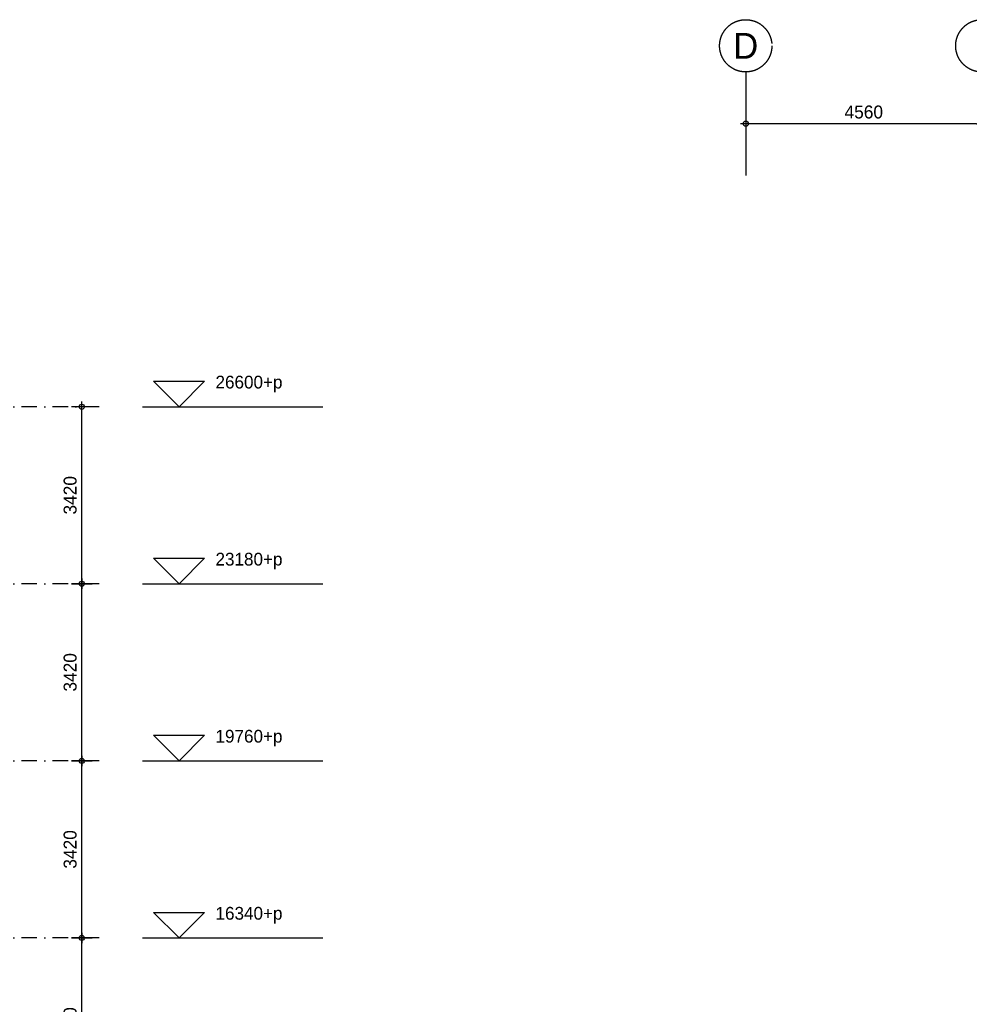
# Model space of a CAD drawing. Extents: x 0 to 140000, y 0 to 84100.
# Tile 33 of 48: x 78192 to 96534, y 20018 to 39036. Entities that reach past the tile are written whole.
import ezdxf
from ezdxf.enums import TextEntityAlignment as Align

# ---------------------------------------------------------------- set-up
doc = ezdxf.new("R2010")
doc.units = 0
doc.header["$LTSCALE"] = 100
doc.header["$MEASUREMENT"] = 0
doc.header["$PDMODE"] = 35
doc.header["$PDSIZE"] = 100
doc.linetypes.add('B0201', pattern=[50, 31.25, -6.25, 6.25, -6.25])
doc.linetypes.add('DASHDOTX2', pattern=[2, 1, -0.5, 0, -0.5])
doc.layers.get('0').update_dxf_attribs({"linetype": 'CONTINUOUS'})
doc.layers.get('DEFPOINTS').update_dxf_attribs({"linetype": 'CONTINUOUS'})
for name, color, linetype in [('AL$7A---_STRAMIEN', 1, 'B0201'), ('AM$1A---_ALGEMEEN', 1, 'CONTINUOUS'), ('AT$1A---_TEKST', 2, 'CONTINUOUS')]:
    doc.layers.add(name, color=color, linetype=linetype)
doc.styles.add('03_200', font='B-GBP.shx', dxfattribs={"height": 700})
doc.styles.add('B-01', font='b-gbp')
doc.dimstyles.new('1732', dxfattribs={"dimscale": 100, "dimtxt": 2.5, "dimasz": 1, "dimexe": 0.18, "dimexo": 0.0625, "dimgap": 1, "dimtad": 1, "dimdec": 0, "dimzin": 0, "dimtxsty": 'B-01', "dimblk1": 'B-TOD', "dimblk2": 'B-TOD', "dimsah": 1, "dimcen": 1, "dimse1": 1, "dimse2": 1, "dimclrt": 2, "dimazin": 3, "dimtfac": 1, "dimtdec": 1, "dimtmove": 0, "dimatfit": 3, "dimtolj": 1, "dimtzin": 0})

# ---------------------------------------------------------------- blocks, each defined once
blk = doc.blocks.new('B-TOD')
for p, q in [((0, -2), (0, 2)), ((-1, 0), (1, 0))]:
    blk.add_line(p, q)
blk.add_circle((0, 0), 0.5)
blk = doc.blocks.new('*D21')
at = {"color": 0, "linetype": 'BYBLOCK'}
blk.add_line((79392, 28240), (79392, 31460), dxfattribs=at)
at = {"layer": 'DEFPOINTS', "color": 0, "linetype": 'BYBLOCK'}
for p in [(79392, 31560), (79563, 31560), (79563, 28140)]:
    blk.add_point(p, dxfattribs=at)
at = {"color": 0, "linetype": 'BYBLOCK', "xscale": 100, "yscale": 100, "zscale": 100}
for p, rotation in [((79392, 31560), 90), ((79392, 28140), 270)]:
    blk.add_blockref('B-TOD', p, dxfattribs=dict(at, rotation=rotation))
at = {"color": 2, "linetype": 'BYBLOCK', "insert": (79167, 29850), "char_height": 250, "attachment_point": 5, "rotation": 90, "style": 'B-01'}
blk.add_mtext('\\A1;3420', dxfattribs=at)
blk = doc.blocks.new('*D20')
at = {"color": 0, "linetype": 'BYBLOCK'}
blk.add_line((79392, 24820), (79392, 28040), dxfattribs=at)
at = {"layer": 'DEFPOINTS', "color": 0, "linetype": 'BYBLOCK'}
for p in [(79392, 28140), (79563, 28140), (79563, 24720)]:
    blk.add_point(p, dxfattribs=at)
at = {"color": 0, "linetype": 'BYBLOCK', "xscale": 100, "yscale": 100, "zscale": 100}
for p, rotation in [((79392, 28140), 90), ((79392, 24720), 270)]:
    blk.add_blockref('B-TOD', p, dxfattribs=dict(at, rotation=rotation))
at = {"color": 2, "linetype": 'BYBLOCK', "insert": (79167, 26430), "char_height": 250, "attachment_point": 5, "rotation": 90, "style": 'B-01'}
blk.add_mtext('\\A1;3420', dxfattribs=at)
blk = doc.blocks.new('*D19')
at = {"color": 0, "linetype": 'BYBLOCK'}
blk.add_line((79392, 21400), (79392, 24620), dxfattribs=at)
at = {"layer": 'DEFPOINTS', "color": 0, "linetype": 'BYBLOCK'}
for p in [(79392, 24720), (79563, 24720), (79563, 21300)]:
    blk.add_point(p, dxfattribs=at)
at = {"color": 0, "linetype": 'BYBLOCK', "xscale": 100, "yscale": 100, "zscale": 100}
for p, rotation in [((79392, 24720), 90), ((79392, 21300), 270)]:
    blk.add_blockref('B-TOD', p, dxfattribs=dict(at, rotation=rotation))
at = {"color": 2, "linetype": 'BYBLOCK', "insert": (79167, 23010), "char_height": 250, "attachment_point": 5, "rotation": 90, "style": 'B-01'}
blk.add_mtext('\\A1;3420', dxfattribs=at)
blk = doc.blocks.new('*D18')
at = {"color": 0, "linetype": 'BYBLOCK'}
blk.add_line((79392, 17980), (79392, 21200), dxfattribs=at)
at = {"layer": 'DEFPOINTS', "color": 0, "linetype": 'BYBLOCK'}
for p in [(79392, 21300), (79563, 21300), (79563, 17880)]:
    blk.add_point(p, dxfattribs=at)
at = {"color": 0, "linetype": 'BYBLOCK', "xscale": 100, "yscale": 100, "zscale": 100}
for p, rotation in [((79392, 21300), 90), ((79392, 17880), 270)]:
    blk.add_blockref('B-TOD', p, dxfattribs=dict(at, rotation=rotation))
at = {"color": 2, "linetype": 'BYBLOCK', "insert": (79167, 19590), "char_height": 250, "attachment_point": 5, "rotation": 90, "style": 'B-01'}
blk.add_mtext('\\A1;3420', dxfattribs=at)
blk = doc.blocks.new('AS01PM01')
for p, q in [((-7, 7), (7, 7)), ((0, 0), (-7, 7)), ((0, 0), (7, 7)), ((-10, 0), (39.4, 0))]:
    blk.add_line(p, q)
at = {"color": 7, "style": 'B-01'}
blk.add_attdef('PEILM', text='', height=3.5, dxfattribs=at).set_placement((-10, 5), align=Align.RIGHT)
blk.add_attdef('OMSCHR', (10, 5), '', height=3.5, dxfattribs=at)
blk = doc.blocks.new('*D81')
at = {"color": 0, "linetype": 'BYBLOCK'}
blk.add_line((96676, 37027), (92316, 37027), dxfattribs=at)
at = {"layer": 'DEFPOINTS', "color": 0, "linetype": 'BYBLOCK'}
for p in [(92216, 37027), (92216, 36680), (96776, 36680)]:
    blk.add_point(p, dxfattribs=at)
at = {"color": 0, "linetype": 'BYBLOCK', "xscale": 100, "yscale": 100, "zscale": 100, "rotation": 180}
blk.add_blockref('B-TOD', (92216, 37027), dxfattribs=at)
at = {"color": 0, "linetype": 'BYBLOCK', "xscale": 100, "yscale": 100, "zscale": 100}
blk.add_blockref('B-TOD', (96776, 37027), dxfattribs=at)
at = {"color": 2, "linetype": 'BYBLOCK', "insert": (94496, 37252), "char_height": 250, "attachment_point": 5, "style": 'B-01'}
blk.add_mtext('\\A1;4560', dxfattribs=at)

msp = doc.modelspace()

# ---------------------------------------------------------------- linework, layer by layer
at = {"layer": 'AL$7A---_STRAMIEN', "color": 42}
msp.add_line((92216, 38027.2), (92216, 36027.2), dxfattribs=at)
at = {"layer": 'AL$7A---_STRAMIEN', "color": 1, "linetype": 'DASHDOTX2', "ltscale": 3}
for p, q in [((79726.4, 31560.4), (50140, 31560.4)), ((79726.4, 28140.4), (50140, 28140.4)), ((79726.4, 24720.4), (50140, 24720.4)), ((79726.4, 21300.4), (50140, 21300.4))]:
    msp.add_line(p, q, dxfattribs=at)
at = {"layer": 'AL$7A---_STRAMIEN', "color": 1}
for centre in [(92216, 38531.7), (96776, 38531.7)]:
    msp.add_circle(centre, 504.6, dxfattribs=at)

# ---------------------------------------------------------------- block references
at = {"layer": 'AM$1A---_ALGEMEEN', "xscale": 70.5, "yscale": 70.5, "zscale": 70.5}
for p, values in [((81269.3, 31560.4), {'OMSCHR': '26600+p'}), ((81269.3, 28140.4), {'OMSCHR': '23180+p'}), ((81269.3, 24720.4), {'OMSCHR': '19760+p'}), ((81269.3, 21300.4), {'OMSCHR': '16340+p'})]:
    msp.add_blockref('AS01PM01', p, dxfattribs=at).add_auto_attribs(values)

# ---------------------------------------------------------------- texts
at = {"layer": 'AT$1A---_TEKST', "color": 3, "style": '03_200'}
msp.add_text('D', height=500, dxfattribs=at).set_placement((92216, 38531.7), align=Align.MIDDLE)

# ---------------------------------------------------------------- dimensions: what is measured, and where the dimension line sits
at = {"layer": 'AM$1A---_ALGEMEEN'}
dim = msp.add_linear_dim(base=(92216, 37027.2), p1=(96776, 36680.3), p2=(92216, 36680.3), dimstyle='1732', dxfattribs=at)
dim.commit()
dim.dimension.update_dxf_attribs({"geometry": '*D81', "text_midpoint": (94496, 37252.2)})
for base, p1, p2, picture, middle in [((79391.6, 31560.4), (79563.1, 28140.4), (79563.1, 31560.4), '*D21', (79166.6, 29850.4)), ((79391.6, 28140.4), (79563.1, 24720.4), (79563.1, 28140.4), '*D20', (79166.6, 26430.4)), ((79391.6, 24720.4), (79563.1, 21300.4), (79563.1, 24720.4), '*D19', (79166.6, 23010.4)), ((79391.6, 21300.4), (79563.1, 17880.4), (79563.1, 21300.4), '*D18', (79166.6, 19590.4))]:
    dim = msp.add_linear_dim(base=base, p1=p1, p2=p2, angle=90, dimstyle='1732', dxfattribs=at)
    dim.commit()
    dim.dimension.update_dxf_attribs({"geometry": picture, "text_midpoint": middle})

doc.saveas('drawing.dxf')
